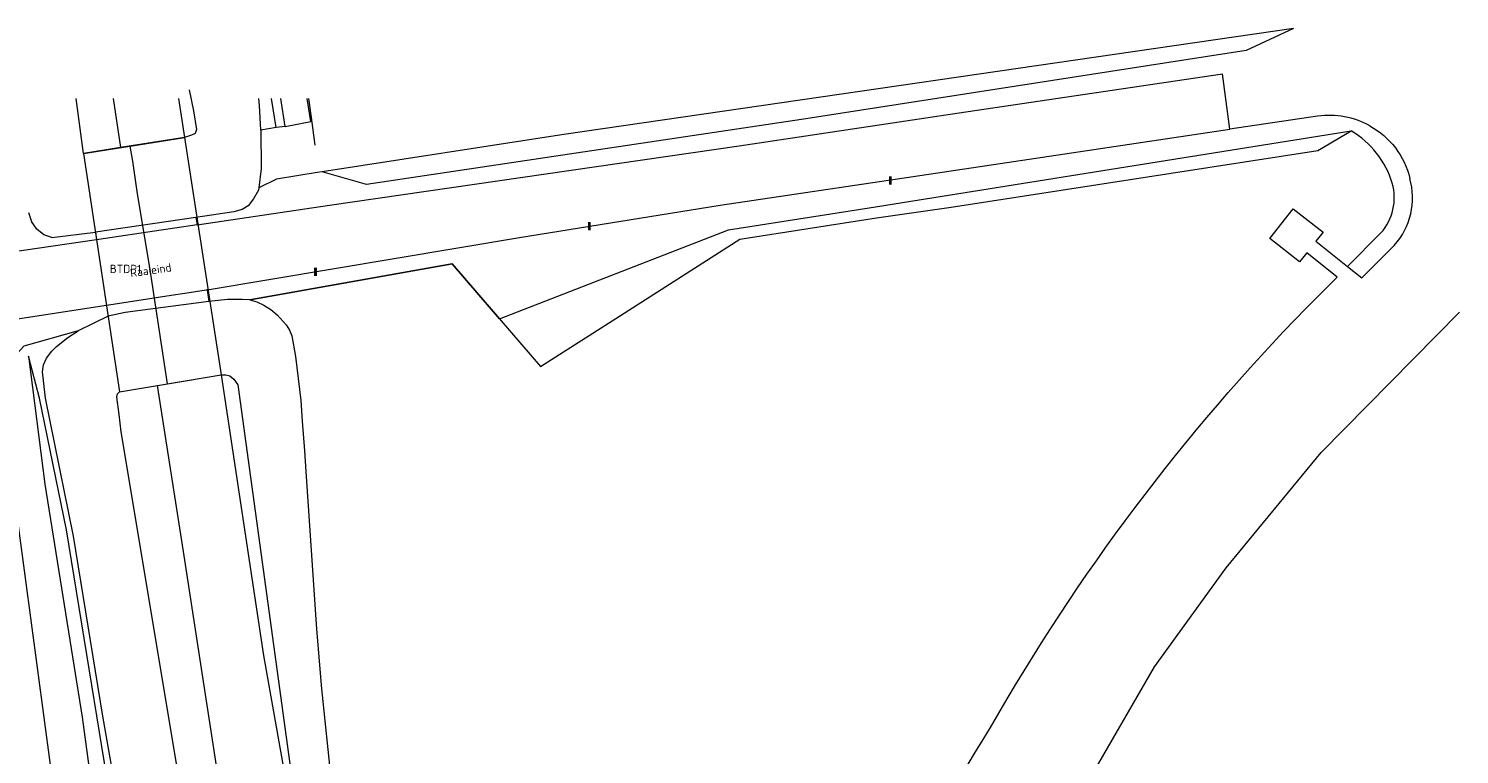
# Model space of a CAD drawing. Header units: metres. Extents: x 207155 to 208055, y 377332 to 379032.
# Tile 57 of 59: x 207395 to 207551, y 378953 to 379032. Entities that reach past the tile are written whole.
import ezdxf
from ezdxf.enums import TextEntityAlignment as Align

# ---------------------------------------------------------------- set-up
doc = ezdxf.new("R2010")
doc.units = ezdxf.units.M
for name, color, linetype in [('BTDP1', 7, 'Continuous'), ('ORL', 7, 'Continuous'), ('PPAL', 232, 'Continuous')]:
    doc.layers.add(name, color=color, linetype=linetype)
for name, color, linetype, lineweight in [('GKL', 52, 'Continuous', 25), ('GMV', 7, 'Continuous', 25), ('GOBDP1', 7, 'Continuous', 25), ('GP1', 7, 'Continuous', 25), ('LSHD', 34, 'Continuous', 25)]:
    doc.layers.add(name, color=color, linetype=linetype, lineweight=lineweight)
doc.styles.add('ISO', font='isocpeur.ttf', dxfattribs={"height": 1})

# ---------------------------------------------------------------- blocks, each defined once
blk = doc.blocks.new('paal')
at = {"linetype": 'ByBlock', "lineweight": -2}
h = blk.add_hatch(color=0, dxfattribs=at)
h.dxf.hatch_style = 1
h.paths.add_polyline_path([(0.15, 0.8), (-0.15, 0.8), (-0.15, -0.1), (0, -0.1, -0.414214), (-0.1, 0, -1), (0.1, 0, -0.414214), (0, -0.1), (0.15, -0.1)])
at = {"linetype": 'ByBlock', "lineweight": -2, "true_color": 0x681648}
h = blk.add_hatch(color=219, dxfattribs=at)
h.dxf.hatch_style = 1
h.paths.add_polyline_path([(-0.1, 0, 1), (0.1, 0, 1)])
at = {"color": 0, "linetype": 'ByBlock', "lineweight": -2}
blk.add_attdef('PAAL', (0.5, 0.35), '', height=0.5, dxfattribs=at)

msp = doc.modelspace()

# ---------------------------------------------------------------- linework, layer by layer
at = {"layer": 'GKL', "linetype": 'Continuous', "lineweight": 13}
for points in [[(207412.157, 379025.298), (207412.646, 379022.979)], [(207400.587, 379018.323), (207399.771, 379024.335)], [(207422.691, 379021.278), (207422.199, 379024.335)], [(207412.646, 379022.979), (207412.97, 379020.927)], [(207412.423, 379020.309), (207411.648, 379020.085)], [(207412.811, 379020.523), (207412.423, 379020.309)], [(207412.97, 379020.927), (207412.811, 379020.523)], [(207404.648, 379018.97), (207400.587, 379018.323)], [(207411.648, 379020.085), (207404.648, 379018.97)], [(207394.572, 378996.126), (207396.339, 378982.101)], [(207408.706, 378992.901), (207415.675, 378994.072)], [(207415.675, 378994.072), (207416.19, 378994.091)], [(207416.19, 378994.091), (207416.621, 378993.967)], [(207416.621, 378993.967), (207417.071, 378993.596)], [(207417.071, 378993.596), (207417.476, 378992.996)], [(207404.251, 378991.623), (207404.317, 378992.011)], [(207404.317, 378992.011), (207404.536, 378992.201)], [(207404.536, 378992.201), (207408.706, 378992.901)], [(207417.476, 378992.996), (207425.824, 378932.287)], [(207404.485, 378989.726), (207404.251, 378991.623)], [(207404.718, 378987.827), (207404.485, 378989.726)], [(207417.888, 378908.798), (207404.718, 378987.827)], [(207396.339, 378982.101), (207400.442, 378956.589)], [(207400.442, 378956.589), (207403.445, 378934.49)]]:
    msp.add_lwpolyline(points, dxfattribs=at)
at = {"layer": 'GMV', "linetype": 'Continuous', "lineweight": 13}
for points in [[(207533.169, 379031.993), (207453.206, 379020.384), (207426.715, 379016.321)], [(207533.169, 379031.993), (207527.988, 379029.597), (207479.268, 379022.042), (207431.591, 379014.906), (207426.715, 379016.321)], [(207413.029, 379010.494), (207427.551, 379012.648), (207472.432, 379019.152), (207497.253, 379022.877), (207525.373, 379027.05)], [(207526.203, 379020.97), (207525.373, 379027.05)], [(207403.823, 379024.335), (207404.648, 379018.97)], [(207410.999, 379024.335), (207411.648, 379020.085)], [(207419.994, 379020.873), (207419.881, 379023.587), (207419.809, 379024.335)], [(207421.704, 379021.168), (207421.171, 379024.335)], [(207422.691, 379021.278), (207425.485, 379021.823), (207425.097, 379024.335)], [(207535.812, 379022.391), (207526.203, 379020.97)], [(207414.114, 379003.37), (207448.356, 379009.118), (207470.329, 379012.666), (207491.485, 379015.785), (207526.203, 379020.97)], [(207419.994, 379020.873), (207420.04, 379016.672), (207419.791, 379014.559)], [(207421.704, 379021.168), (207419.994, 379020.873)], [(207422.691, 379021.278), (207421.704, 379021.168)], [(207446.18, 379000.198), (207446.35, 379000), (207450.662, 378995.002), (207458.497, 379000), (207472.498, 379008.931), (207487.487, 379011.271), (207495.643, 379012.451), (207535.836, 379018.634), (207539.475, 379020.804)], [(207446.18, 379000.198), (207471.254, 379009.94), (207486.661, 379012.37), (207539.475, 379020.804)], [(207426.715, 379016.321), (207426.182, 379016.239), (207421.718, 379015.49), (207419.791, 379014.559)], [(207419.791, 379014.559), (207419.762, 379014.31), (207419.212, 379013.366), (207418.624, 379012.588), (207417.977, 379012.169), (207417.055, 379011.912), (207412.905, 379011.303)], [(207537.939, 379004.776), (207534.613, 379007.443), (207533.824, 379006.456), (207530.56, 379009.014), (207533.137, 379012.269), (207536.402, 379009.718), (207535.607, 379008.717), (207539.086, 379005.929)], [(207394.562, 379011.866), (207394.889, 379010.87)], [(207395.456, 379010.042), (207394.889, 379010.87)], [(207412.905, 379011.303), (207401.893, 379009.687)], [(207412.905, 379011.303), (207413.029, 379010.494)], [(207396.218, 379009.419), (207395.456, 379010.042)], [(207397.125, 379009.1), (207396.218, 379009.419)], [(207397.125, 379009.1), (207401.893, 379009.687)], [(207401.893, 379009.687), (207402.018, 379008.861)], [(207413.029, 379010.494), (207410.583, 379010.131), (207409.073, 379009.907), (207402.262, 379008.897), (207402.257, 379008.896), (207402.018, 379008.861)], [(207539.086, 379005.929), (207542.753, 379009.615)], [(207402.018, 379008.861), (207390.703, 379007.202)], [(207540.638, 379004.686), (207544.207, 379008.24)], [(207446.18, 379000.198), (207440.993, 379006.248), (207418.796, 379002.29)], [(207537.939, 379004.776), (207536.329, 379003.181), (207534.577, 379001.405)], [(207539.086, 379005.929), (207540.638, 379004.686)], [(207414.114, 379003.37), (207414.03, 379003.356), (207411.691, 379002.992), (207410.182, 379002.757), (207403.36, 379001.694), (207403.326, 379001.689), (207391.693, 378999.91), (207391.664, 378999.906), (207391.536, 379000.88)], [(207414.114, 379003.37), (207414.268, 379002.364), (207414.304, 379002.106)], [(207414.304, 379002.106), (207405.135, 379000.905), (207403.279, 379000.517), (207400.001, 378998.906)], [(207418.796, 379002.29), (207417.972, 379002.337), (207416.376, 379002.32), (207414.304, 379002.104), (207414.304, 379002.106)], [(207418.796, 379002.29), (207419.591, 379002.075), (207420.357, 379001.713), (207421.099, 379001.225), (207421.819, 379000.633), (207422.803, 378999.543), (207423.158, 378998.956), (207423.417, 378998.334), (207423.822, 378996.074), (207424.39, 378991.273), (207424.551, 378988.999)], [(207400.001, 378998.906), (207394.061, 378997.223)], [(207454.241, 378675.341), (207452.535, 378679.257), (207451.294, 378683.494), (207450.226, 378687.686), (207429.431, 378800.789), (207415.44, 378877.702), (207407.774, 378927.839), (207402.694, 378956.675), (207399.479, 378976.399), (207396.416, 378991.521), (207396.105, 378994.414), (207396.186, 378995.177), (207396.511, 378995.894), (207397.114, 378996.66), (207397.627, 378997.17), (207398.85, 378998.148), (207400.001, 378998.906)], [(207394.061, 378997.223), (207393.007, 378996.098), (207391.847, 378995.177), (207390.912, 378994.557), (207391.355, 378992.819), (207396.941, 378951.359), (207396.259, 378947.91)], [(207412.668, 378878.689), (207412.406, 378888.05), (207409.953, 378901.192), (207407.31, 378920.083), (207404.819, 378939.708), (207398.727, 378977.088), (207395.776, 378991.521), (207394.572, 378996.126)], [(207415.675, 378994.072), (207420.317, 378963.333), (207425.824, 378932.287)], [(207456.777, 378683.951), (207452.36, 378713.104), (207443.766, 378768.047), (207440.502, 378788.046), (207430.398, 378853.657), (207420.29, 378918.593), (207416.752, 378940.818), (207411.537, 378974.721), (207408.706, 378992.901)], [(207424.551, 378988.999), (207424.78, 378985.75), (207424.856, 378984.623)], [(207424.856, 378984.623), (207424.932, 378983.482), (207426.108, 378966.234), (207426.666, 378959.688), (207427.723, 378949.526), (207428.643, 378942.296), (207429.705, 378935.085), (207434.768, 378904.251), (207438.152, 378882.008), (207447.187, 378818.901), (207451.672, 378787.574)]]:
    msp.add_lwpolyline(points, dxfattribs=at)
for points in [[(207541.54, 379021.343, 0.1653963), (207535.812, 379022.391)], [(207543.995, 379015.055, 0.1876335), (207539.475, 379020.804)], [(207541.54, 379021.343, -0.2084532), (207545.92, 379015.596)], [(207544.207, 379008.24, 0.2568004), (207545.92, 379015.596)], [(207542.753, 379009.615, 0.2544126), (207543.995, 379015.055)], [(207499.98, 378955.454, -0.0641144), (207534.577, 379001.405)], [(207481.019, 378909.135, -0.0881095), (207499.98, 378955.454)]]:
    msp.add_lwpolyline(points, format="xyb", dxfattribs=at)
at = {"layer": 'GOBDP1', "linetype": 'Continuous', "lineweight": 13}
for points in [[(207400.587, 379018.323), (207411.648, 379020.085)], [(207411.648, 379020.085), (207415.675, 378994.072)], [(207400.587, 379018.323), (207404.536, 378992.201)], [(207404.536, 378992.201), (207415.675, 378994.072)]]:
    msp.add_lwpolyline(points, dxfattribs=at)
at = {"layer": 'GP1', "linetype": 'Continuous', "lineweight": 13}
for points in [[(207405.688, 379019.136), (207400.587, 379018.323)], [(207405.688, 379019.136), (207411.648, 379020.085)], [(207409.771, 378993.08), (207407.847, 379005.835), (207406.516, 379013.913), (207405.991, 379017.487), (207405.688, 379019.136)], [(207409.771, 378993.08), (207415.675, 378994.072)], [(207404.536, 378992.201), (207409.771, 378993.08)]]:
    msp.add_lwpolyline(points, dxfattribs=at)
at = {"layer": 'LSHD', "linetype": 'Continuous', "lineweight": 13}
for points in [[(207425.217, 379024.335), (207425.541, 379022.256), (207425.944, 379019.214)], [(207426.715, 379016.321), (207426.182, 379016.239)], [(207418.796, 379002.29), (207440.993, 379006.248), (207446.18, 379000.198)], [(207446.18, 379000.198), (207446.35, 379000)], [(207492.92, 378909.129), (207496.556, 378922.523), (207503.14, 378935.892), (207510.9, 378949.914), (207517.93, 378962.109), (207525.785, 378972.922), (207536.197, 378985.558), (207551.343, 379000.924)]]:
    msp.add_lwpolyline(points, dxfattribs=at)

# ---------------------------------------------------------------- block references
at = {"layer": 'PPAL', "linetype": 'Continuous', "lineweight": 13}
for p in [(207489, 379015), (207456, 379010), (207426, 379005)]:
    msp.add_blockref('paal', p, dxfattribs=at)

# ---------------------------------------------------------------- texts
at = {"layer": 'BTDP1', "linetype": 'Continuous', "lineweight": 13, "style": 'ISO'}
msp.add_text('BTDP1', height=0.9, dxfattribs=at).set_placement((207405.179, 379005.682), align=Align.MIDDLE_CENTER)
at = {"layer": 'ORL', "linetype": 'Continuous', "lineweight": 13, "style": 'ISO'}
msp.add_text('Raaieind', height=0.9, rotation=8.4, dxfattribs=at).set_placement((207407.953, 379005.532), align=Align.MIDDLE_CENTER)

doc.saveas('drawing.dxf')
